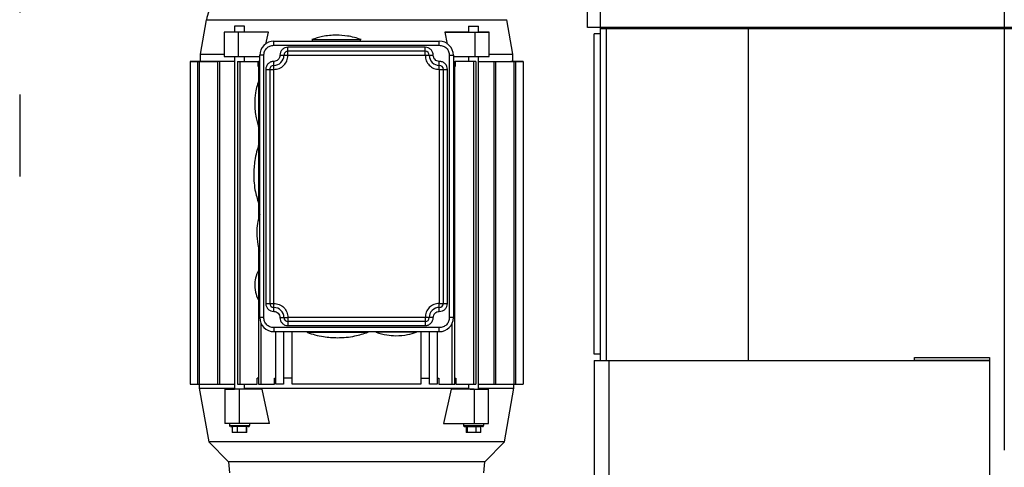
# Model space of a CAD drawing. Header units: inches. Extents: x 170 to 312, y 215 to 248.
# Tile 203 of 256: x 200.901 to 202.102, y 243.255 to 243.801. Entities that reach past the tile are written whole.
import ezdxf

# ---------------------------------------------------------------- set-up
doc = ezdxf.new("R2010")
doc.units = ezdxf.units.IN
doc.header["$LTSCALE"] = 0.25
doc.header["$MEASUREMENT"] = 0
doc.linetypes.add('PHANTOM2', pattern=[1.25, 0.625, -0.125, 0.125, -0.125, 0.125, -0.125])
for name, color, linetype in [('ANNOTATIONS', 1, 'Continuous'), ('HIDDEN', 6, 'PHANTOM2'), ('STANDARD MOTOR LH', 7, 'Continuous')]:
    doc.layers.add(name, color=color, linetype=linetype)
doc.styles.add('ARIAL', font='arial.ttf', dxfattribs={"height": 0.09375})
doc.dimstyles.new('STANDARD$0', dxfattribs={"dimtxt": 0.09375, "dimasz": 0.09375, "dimexe": 0.03125, "dimexo": 0.046875, "dimgap": 0.09, "dimtad": 0, "dimtih": 1, "dimtoh": 1, "dimdec": 4, "dimzin": 0, "dimdsep": 46, "dimtxsty": 'ARIAL', "dimcen": 0.09, "dimadec": 0, "dimazin": 0, "dimtfac": 1, "dimtdec": 4, "dimtofl": 0, "dimtmove": 0, "dimatfit": 1, "dimfxl": 1, "dimtolj": 1, "dimtzin": 0, "dimarcsym": 0})

# ---------------------------------------------------------------- blocks, each defined once
blk = doc.blocks.new('*D39')
at = {"layer": 'ANNOTATIONS', "color": 0, "lineweight": -2, "transparency": 16777216}
for p, q in [((200.9012, 244.6686), (200.9012, 245.2762)), ((202.1019, 243.2753), (202.1019, 245.2762)), ((200.9949, 245.2449), (201.3204, 245.2449)), ((202.0081, 245.2449), (201.6826, 245.2449))]:
    blk.add_line(p, q, dxfattribs=at)
at = {"layer": 'ANNOTATIONS', "color": 0, "transparency": 16777216}
for points in [[(200.9949, 245.2605), (200.9949, 245.2293), (200.9012, 245.2449)], [(202.0081, 245.2605), (202.0081, 245.2293), (202.1019, 245.2449)]]:
    blk.add_solid(points, dxfattribs=at)
at = {"layer": 'defpoints', "color": 0, "transparency": 16777216}
for p in [(200.9012, 245.2449), (200.9012, 244.6217), (202.1019, 243.2284)]:
    blk.add_point(p, dxfattribs=at)
at = {"layer": 'ANNOTATIONS', "color": 0, "transparency": 16777216, "insert": (201.5015, 245.2449), "char_height": 0.09375, "attachment_point": 5, "style": 'ARIAL'}
blk.add_mtext('\\A1;20"', dxfattribs=at)
blk = doc.blocks.new('*D40')
at = {"layer": 'ANNOTATIONS', "color": 0, "lineweight": -2, "transparency": 16777216}
for p, q in [((201.0394, 244.2733), (201.0394, 244.8425)), ((202.1019, 243.2753), (202.1019, 244.8425)), ((201.1331, 244.8112), (201.2855, 244.8112)), ((202.0081, 244.8112), (201.8557, 244.8112))]:
    blk.add_line(p, q, dxfattribs=at)
at = {"layer": 'ANNOTATIONS', "color": 0, "transparency": 16777216}
for points in [[(201.1331, 244.8268), (201.1331, 244.7956), (201.0394, 244.8112)], [(202.0081, 244.8268), (202.0081, 244.7956), (202.1019, 244.8112)]]:
    blk.add_solid(points, dxfattribs=at)
at = {"layer": 'defpoints', "color": 0, "transparency": 16777216}
for p in [(202.1019, 244.8112), (201.0394, 244.2264), (202.1019, 243.2284)]:
    blk.add_point(p, dxfattribs=at)
at = {"layer": 'ANNOTATIONS', "color": 0, "transparency": 16777216, "insert": (201.5706, 244.8112), "char_height": 0.09375, "attachment_point": 5, "style": 'ARIAL'}
blk.add_mtext('\\A1;17 3/8"', dxfattribs=at)

msp = doc.modelspace()

# ---------------------------------------------------------------- linework, layer by layer
at = {"layer": 'HIDDEN'}
msp.add_line((200.90118, 244.62168), (200.90118, 243.59099), dxfattribs=at)
at = {"layer": 'STANDARD MOTOR LH'}
for p, q in [((201.6093, 243.38467), (201.6093, 244.66592)), ((201.59368, 243.79092), (201.59368, 244.57217)), ((201.12874, 243.80056), (201.1213, 243.75832)), ((201.50269, 243.75832), (201.49524, 243.80056)), ((201.16317, 243.79277), (201.16317, 243.78539)), ((201.17547, 243.79277), (201.16317, 243.79277)), ((201.17547, 243.78539), (201.17547, 243.79277)), ((201.44852, 243.79277), (201.44852, 243.78539)), ((201.44852, 243.79277), (201.46082, 243.79277)), ((201.46082, 243.78539), (201.46082, 243.79277)), ((207.61711, 243.79092), (201.59368, 243.79092)), ((207.61711, 243.78945), (201.6093, 243.78945)), ((201.61674, 243.38467), (201.61674, 243.78945)), ((201.78936, 243.78945), (201.78936, 243.38467)), ((201.20454, 243.78539), (201.15043, 243.78539)), ((201.15043, 243.78539), (201.15043, 243.75586)), ((201.16783, 243.75586), (201.16783, 243.78539)), ((201.20135, 243.77087), (201.20454, 243.78539)), ((201.25786, 243.77648), (201.25786, 243.77431)), ((201.31692, 243.77431), (201.31692, 243.77648)), ((201.44852, 243.78539), (201.41945, 243.78539)), ((201.41945, 243.78539), (201.42264, 243.77087)), ((201.41945, 243.78539), (201.45616, 243.78539)), ((201.44852, 243.78539), (201.47356, 243.78539)), ((201.45616, 243.78539), (201.45616, 243.75586)), ((201.46372, 243.78539), (201.46082, 243.78539)), ((201.47356, 243.78539), (201.46372, 243.78539)), ((201.47356, 243.75586), (201.47356, 243.78539)), ((201.6093, 243.78311), (201.6018, 243.78311)), ((201.6018, 243.39249), (201.6018, 243.78311)), ((201.21111, 243.76939), (201.21111, 243.77431)), ((201.21111, 243.77431), (201.41288, 243.77431)), ((201.21111, 243.76939), (201.41288, 243.76939)), ((201.39566, 243.76693), (201.22833, 243.76693)), ((201.22833, 243.76164), (201.22833, 243.76693)), ((201.39566, 243.75709), (201.39566, 243.76693)), ((201.41288, 243.76939), (201.41288, 243.77431)), ((201.1213, 243.75832), (201.1213, 243.74971)), ((201.15459, 243.75586), (201.19388, 243.75586)), ((201.16317, 243.75586), (201.16317, 243.34986)), ((201.17547, 243.74971), (201.17547, 243.75586)), ((201.19881, 243.75709), (201.19388, 243.75709)), ((201.19388, 243.43721), (201.19388, 243.75709)), ((201.1988, 243.43721), (201.19881, 243.75709)), ((201.21849, 243.75709), (201.22833, 243.75709)), ((201.39566, 243.76201), (201.22833, 243.76201)), ((201.22833, 243.75709), (201.39566, 243.75709)), ((201.39566, 243.75709), (201.4055, 243.75709)), ((201.42518, 243.43721), (201.42518, 243.75709)), ((201.42518, 243.75709), (201.4301, 243.75709)), ((201.4301, 243.75709), (201.4301, 243.43721)), ((201.4301, 243.75709), (201.4301, 243.75709)), ((201.4301, 243.75586), (201.45616, 243.75586)), ((201.44852, 243.75586), (201.44852, 243.74971)), ((201.45616, 243.75586), (201.47356, 243.75586)), ((201.46082, 243.34985), (201.46082, 243.75586)), ((201.50269, 243.74971), (201.50269, 243.75832)), ((201.10899, 243.74971), (201.10899, 243.35601)), ((201.14495, 243.74971), (201.10899, 243.74971)), ((201.10899, 243.74971), (201.14204, 243.74971)), ((201.16317, 243.74971), (201.10899, 243.74971)), ((201.10899, 243.74971), (201.12148, 243.74971)), ((201.10899, 243.74971), (201.10899, 243.74971)), ((201.1213, 243.74971), (201.10899, 243.74971)), ((201.11812, 243.74971), (201.11812, 243.35601)), ((201.11812, 243.74971), (201.11812, 243.74971)), ((201.1213, 243.74971), (201.11812, 243.74971)), ((201.11812, 243.74971), (201.1213, 243.74971)), ((201.12021, 243.74971), (201.1202, 243.35601)), ((201.14242, 243.74971), (201.14242, 243.35601)), ((201.14482, 243.74971), (201.14481, 243.35601)), ((201.16675, 243.74971), (201.19183, 243.74971)), ((201.16675, 243.74971), (201.16675, 243.35601)), ((201.16956, 243.74971), (201.16956, 243.35601)), ((201.19183, 243.74356), (201.19183, 243.74971)), ((201.19226, 243.74356), (201.19183, 243.74356)), ((201.19226, 243.74971), (201.19226, 243.7253)), ((201.19388, 243.74971), (201.19226, 243.74971)), ((201.20127, 243.73986), (201.20126, 243.45443)), ((201.20127, 243.73986), (201.21111, 243.73986)), ((201.20619, 243.73986), (201.20619, 243.45443)), ((201.21111, 243.73986), (201.21111, 243.74875)), ((201.21111, 243.45443), (201.21111, 243.73986)), ((201.41288, 243.74334), (201.41288, 243.74971)), ((201.41288, 243.73986), (201.42272, 243.73986)), ((201.41288, 243.73986), (201.41288, 243.45443)), ((201.4178, 243.45443), (201.4178, 243.73986)), ((201.42272, 243.45443), (201.42272, 243.73986)), ((201.4301, 243.74971), (201.43172, 243.74971)), ((201.43172, 243.35601), (201.43172, 243.74971)), ((201.43216, 243.74356), (201.43172, 243.74356)), ((201.43216, 243.74971), (201.43216, 243.74356)), ((201.45723, 243.74971), (201.43216, 243.74971)), ((201.45443, 243.74971), (201.45442, 243.35601)), ((201.45723, 243.74971), (201.45723, 243.35601)), ((201.46082, 243.74971), (201.515, 243.74971)), ((201.47917, 243.74971), (201.47917, 243.35601)), ((201.48157, 243.74971), (201.48157, 243.35601)), ((201.49992, 243.74971), (201.50064, 243.74971)), ((201.49992, 243.74971), (201.49992, 243.74971)), ((201.515, 243.74971), (201.49992, 243.74971)), ((201.50064, 243.74971), (201.515, 243.74971)), ((201.515, 243.74971), (201.50227, 243.74971)), ((201.50378, 243.74971), (201.50378, 243.35601)), ((201.50587, 243.74971), (201.50586, 243.35601)), ((201.515, 243.74971), (201.51499, 243.35601)), ((201.515, 243.74971), (201.515, 243.74971)), ((201.19388, 243.72756), (201.19295, 243.72756)), ((201.19226, 243.67108), (201.19226, 243.64641)), ((201.19295, 243.66851), (201.19388, 243.66851)), ((201.19388, 243.64882), (201.19299, 243.64882)), ((201.19226, 243.57775), (201.19226, 243.55654)), ((201.19299, 243.575), (201.19388, 243.575)), ((201.19226, 243.52384), (201.19226, 243.49387)), ((201.19388, 243.49503), (201.19268, 243.49503)), ((201.19226, 243.45916), (201.19226, 243.35601)), ((201.19268, 243.45812), (201.19388, 243.45812)), ((201.20126, 243.45443), (201.21111, 243.45443)), ((201.21111, 243.44914), (201.21111, 243.45443)), ((201.41288, 243.45443), (201.42272, 243.45443)), ((201.41288, 243.44459), (201.41288, 243.45443)), ((201.1988, 243.43721), (201.19388, 243.43721)), ((201.19538, 243.43017), (201.19538, 243.35601)), ((201.21849, 243.43721), (201.22833, 243.43721)), ((201.39565, 243.43721), (201.22833, 243.43721)), ((201.22833, 243.43532), (201.22833, 243.42737)), ((201.39565, 243.43228), (201.22833, 243.43229)), ((201.22833, 243.42737), (201.39565, 243.42736)), ((201.4055, 243.43721), (201.39565, 243.43721)), ((201.4301, 243.43721), (201.42518, 243.43721)), ((201.4286, 243.35601), (201.4286, 243.43017)), ((201.41288, 243.4249), (201.21111, 243.4249)), ((201.41288, 243.41998), (201.21111, 243.41998)), ((201.21357, 243.35601), (201.21357, 243.41998)), ((201.22304, 243.41998), (201.22304, 243.35601)), ((201.23362, 243.35601), (201.23362, 243.41998)), ((201.25171, 243.41998), (201.25171, 243.41909)), ((201.32553, 243.41909), (201.32553, 243.41998)), ((201.33537, 243.41998), (201.33537, 243.41928)), ((201.38458, 243.41928), (201.38458, 243.41998)), ((201.39036, 243.41998), (201.39036, 243.35601)), ((201.40094, 243.35601), (201.40094, 243.41998)), ((201.41042, 243.41998), (201.41042, 243.35601)), ((201.41288, 243.41998), (201.41288, 243.4249)), ((201.6093, 243.39249), (201.6018, 243.39249)), ((201.60186, 243.38467), (201.60186, 240.10342)), ((201.60186, 243.38467), (202.08399, 243.38467)), ((201.61974, 243.38467), (201.61974, 240.10342)), ((201.99249, 243.38864), (202.08399, 243.38864)), ((201.99249, 243.38467), (201.99249, 243.38864)), ((201.99249, 243.38527), (202.08399, 243.38527)), ((202.08399, 243.38864), (202.08399, 240.10342)), ((201.10899, 243.35601), (201.16317, 243.35601)), ((201.12006, 243.35601), (201.12006, 243.35109)), ((201.16675, 243.35601), (201.19093, 243.35601)), ((201.17547, 243.34986), (201.17547, 243.35601)), ((201.19093, 243.35601), (201.19093, 243.36339)), ((201.19226, 243.36339), (201.19093, 243.36339)), ((201.19226, 243.35601), (201.2118, 243.35601)), ((201.2118, 243.35601), (201.2118, 243.36339)), ((201.2118, 243.36339), (201.21357, 243.36339)), ((201.22304, 243.35601), (201.21357, 243.35601)), ((201.23362, 243.36339), (201.22304, 243.36339)), ((201.39036, 243.35601), (201.23362, 243.35601)), ((201.39036, 243.36339), (201.40094, 243.36339)), ((201.41042, 243.35601), (201.40094, 243.35601)), ((201.41042, 243.36339), (201.41218, 243.36339)), ((201.41218, 243.36339), (201.41218, 243.35601)), ((201.41218, 243.35601), (201.43172, 243.35601)), ((201.43172, 243.36339), (201.43305, 243.36339)), ((201.43305, 243.36339), (201.43305, 243.35601)), ((201.43305, 243.35601), (201.45723, 243.35601)), ((201.44851, 243.35601), (201.44851, 243.34985)), ((201.46082, 243.35601), (201.51499, 243.35601)), ((201.50392, 243.35109), (201.50392, 243.35601)), ((201.12006, 243.35109), (201.13164, 243.28542)), ((201.1513, 243.34986), (201.1513, 243.30803)), ((201.19672, 243.34986), (201.1513, 243.34986)), ((201.1513, 243.34986), (201.15881, 243.34986)), ((201.15881, 243.34986), (201.16317, 243.34986)), ((201.1687, 243.34986), (201.1687, 243.30803)), ((201.20588, 243.30803), (201.19672, 243.34986)), ((201.42726, 243.34985), (201.4181, 243.30802)), ((201.45032, 243.34985), (201.42726, 243.34985)), ((201.45529, 243.34985), (201.42726, 243.34985)), ((201.45529, 243.34985), (201.45529, 243.30802)), ((201.46518, 243.34985), (201.46082, 243.34985)), ((201.46518, 243.34985), (201.47269, 243.34985)), ((201.47269, 243.30802), (201.47269, 243.34985)), ((201.49234, 243.28542), (201.50392, 243.35109)), ((201.20588, 243.30803), (201.1513, 243.30803)), ((201.15701, 243.30803), (201.15701, 243.30557)), ((201.18162, 243.30557), (201.18162, 243.30803)), ((201.4181, 243.30802), (201.45529, 243.30802)), ((201.44236, 243.30802), (201.44236, 243.30556)), ((201.45529, 243.30802), (201.47269, 243.30802)), ((201.46697, 243.30556), (201.46697, 243.30802)), ((201.15701, 243.30557), (201.18162, 243.30557)), ((201.15911, 243.30433), (201.16149, 243.30433)), ((201.16048, 243.30433), (201.16048, 243.29695)), ((201.17816, 243.29695), (201.16048, 243.29695)), ((201.16636, 243.30433), (201.16636, 243.29695)), ((201.17715, 243.30433), (201.17715, 243.29695)), ((201.17816, 243.29695), (201.17816, 243.30433)), ((201.44236, 243.30556), (201.46697, 243.30556)), ((201.44583, 243.30433), (201.44583, 243.29695)), ((201.4635, 243.29695), (201.44583, 243.29695)), ((201.44684, 243.30433), (201.44684, 243.29695)), ((201.45762, 243.29695), (201.45762, 243.30433)), ((201.4635, 243.29695), (201.4635, 243.30433)), ((201.13164, 243.28542), (201.15579, 243.26127)), ((201.4682, 243.26127), (201.49234, 243.28542)), ((201.15579, 243.26127), (201.15697, 243.24774)), ((201.46701, 243.24774), (201.4682, 243.26127))]:
    msp.add_line(p, q, dxfattribs=at)
at = {"layer": 'STANDARD MOTOR LH', "flags": 128}
for points in [[(201.12874, 243.80056), (201.13956, 243.80056), (201.14425, 243.80056), (201.17911, 243.80056), (201.18813, 243.80056), (201.24114, 243.80056), (201.25297, 243.80056), (201.32779, 243.80056), (201.34035, 243.80056), (201.49252, 243.80056), (201.49426, 243.80056), (201.49524, 243.80056)], [(201.25786, 243.77648), (201.25964, 243.77648), (201.26182, 243.77648), (201.31692, 243.77648)], [(201.1213, 243.75832), (201.12177, 243.75832), (201.13822, 243.75832), (201.14421, 243.75832), (201.15043, 243.75832)], [(201.15043, 243.75586), (201.15249, 243.75586), (201.15459, 243.75586)], [(201.22833, 243.75709), (201.22833, 243.76118), (201.22833, 243.76164)], [(201.47356, 243.75832), (201.49511, 243.75832), (201.49841, 243.75832), (201.50269, 243.75832)], [(201.21111, 243.74971), (201.21111, 243.74875)], [(201.41288, 243.73986), (201.41288, 243.7426), (201.41288, 243.74334)], [(201.19295, 243.66851), (201.19295, 243.67542), (201.19295, 243.67905), (201.19295, 243.68794), (201.19295, 243.69291), (201.19295, 243.70316), (201.19295, 243.70813), (201.19295, 243.7128), (201.19295, 243.71701), (201.19295, 243.72756)], [(201.19299, 243.575), (201.19299, 243.57544), (201.19299, 243.57672), (201.19299, 243.58532), (201.19299, 243.58954), (201.19299, 243.59944), (201.19299, 243.60489), (201.19299, 243.6105), (201.19299, 243.61615), (201.19299, 243.62701), (201.19299, 243.63198), (201.19299, 243.64039), (201.19299, 243.64364), (201.19299, 243.64882)], [(201.19268, 243.45812), (201.19268, 243.46793), (201.19268, 243.47164), (201.19268, 243.47956), (201.19268, 243.48341), (201.19268, 243.49407), (201.19268, 243.49492), (201.19268, 243.49503)], [(201.21111, 243.44459), (201.21111, 243.44868), (201.21111, 243.44914)], [(201.22833, 243.43721), (201.22833, 243.43625), (201.22833, 243.43532)], [(201.39565, 243.43721), (201.39565, 243.43084), (201.39565, 243.4301), (201.39565, 243.42736)], [(201.21111, 243.4249), (201.21111, 243.42302), (201.21111, 243.42217), (201.21111, 243.41998)], [(201.32553, 243.41909), (201.32381, 243.41909), (201.32169, 243.41909), (201.30625, 243.41909), (201.30109, 243.41909), (201.25171, 243.41909)], [(201.38458, 243.41928), (201.35193, 243.41928), (201.34767, 243.41928), (201.33537, 243.41928)], [(201.39036, 243.36339), (201.39571, 243.36339), (201.39746, 243.36339)], [(201.12006, 243.35109), (201.12986, 243.35109), (201.13436, 243.35109), (201.16317, 243.35109)], [(201.17547, 243.35109), (201.23039, 243.35109), (201.2423, 243.35109), (201.30551, 243.35109), (201.31847, 243.35109), (201.44851, 243.35109)], [(201.45032, 243.34985), (201.45231, 243.34985), (201.47269, 243.34985)], [(201.46082, 243.35109), (201.50367, 243.35109), (201.50392, 243.35109)], [(201.40756, 243.28542), (201.28689, 243.28542), (201.27449, 243.28542), (201.21642, 243.28542), (201.20598, 243.28542), (201.16247, 243.28542), (201.1558, 243.28542), (201.13263, 243.28542), (201.13175, 243.28542), (201.13164, 243.28542)], [(201.49234, 243.28542), (201.46818, 243.28542), (201.46151, 243.28542), (201.418, 243.28542), (201.40756, 243.28542)], [(201.4682, 243.26127), (201.46428, 243.26127), (201.46126, 243.26127), (201.35803, 243.26127), (201.34675, 243.26127), (201.25492, 243.26127), (201.24422, 243.26127), (201.19749, 243.26127), (201.18987, 243.26127), (201.1597, 243.26127), (201.15753, 243.26127), (201.15579, 243.26127)]]:
    msp.add_lwpolyline(points, dxfattribs=at)
at = {"layer": 'STANDARD MOTOR LH'}
for centre, radius, start, end in [((201.21111, 243.75709), 0.01722, 89.99968, 179.99968), ((201.41288, 243.75709), 0.01722, 359.99968, 89.99968), ((201.21111, 243.75709), 0.0123, 269.99968, 359.99968), ((201.22833, 243.75709), 0.00492, 89.99968, 179.99968), ((201.39566, 243.75709), 0.00492, 359.99968, 89.99968), ((201.41288, 243.75709), 0.0123, 179.99968, 269.99968), ((201.21111, 243.73986), 0.00492, 89.99968, 179.99968), ((201.41288, 243.73986), 0.00492, 359.99968, 89.99968), ((201.21111, 243.45443), 0.00492, 179.99968, 269.99968), ((201.41288, 243.45443), 0.00492, 269.99968, 359.99968), ((201.21111, 243.43721), 0.0123, 359.99968, 89.99968), ((201.41288, 243.43721), 0.0123, 89.99968, 179.99968), ((201.21111, 243.43721), 0.01722, 179.99968, 269.99968), ((201.22833, 243.43721), 0.00492, 179.99968, 269.99968), ((201.39565, 243.43721), 0.00492, 269.99968, 359.99968), ((201.41288, 243.43721), 0.01722, 269.99968, 359.99968), ((201.1617, 243.30541), 0.0011, 171.92391, 258.6075), ((201.46228, 243.30541), 0.0011, 281.39607, 8.06798)]:
    msp.add_arc(centre, radius, start, end, dxfattribs=at)
for points, knots in [([(201.16267, 243.83903), (201.15955, 243.83786), (201.15318, 243.83547), (201.14471, 243.82944), (201.13716, 243.82133), (201.13138, 243.81155), (201.12966, 243.80404), (201.12886, 243.80053)], [0, 0, 0, 0, 0.1852716, 0.3775115, 0.5727219, 0.8004836, 1, 1, 1, 1]), ([(201.28739, 243.7817), (201.28452, 243.78161), (201.27879, 243.78144), (201.26862, 243.77992), (201.26159, 243.77765), (201.2573, 243.77627)], [0, 0, 0, 0, 0.2796016, 0.5603052, 1, 1, 1, 1]), ([(201.31748, 243.77627), (201.31477, 243.77719), (201.30933, 243.77903), (201.29928, 243.78116), (201.29189, 243.78149), (201.28739, 243.7817)], [0, 0, 0, 0, 0.2796055, 0.560311, 1, 1, 1, 1]), ([(201.19881, 243.75709), (201.19899, 243.7587), (201.19936, 243.76193), (201.20221, 243.76599), (201.20627, 243.76884), (201.2095, 243.76921), (201.21111, 243.76939)], [0, 0, 0, 0, 0.24998794, 0.49999945, 0.74999932, 1, 1, 1, 1]), ([(201.22833, 243.76693), (201.22704, 243.76678), (201.22446, 243.76649), (201.22121, 243.76421), (201.21893, 243.76096), (201.21864, 243.75838), (201.21849, 243.75709)], [0, 0, 0, 0, 0.2500024, 0.4999823, 0.7499807, 1, 1, 1, 1]), ([(201.4055, 243.75709), (201.40535, 243.75838), (201.40505, 243.76096), (201.40278, 243.76421), (201.39952, 243.76649), (201.39695, 243.76678), (201.39566, 243.76693)], [0, 0, 0, 0, 0.2499881, 0.4999936, 0.7499979, 1, 1, 1, 1]), ([(201.41288, 243.76939), (201.41449, 243.76921), (201.41772, 243.76884), (201.42178, 243.76599), (201.42463, 243.76192), (201.425, 243.7587), (201.42518, 243.75709)], [0, 0, 0, 0, 0.2499909, 0.4999848, 0.7499881, 1, 1, 1, 1]), ([(201.21111, 243.73986), (201.21337, 243.74012), (201.21788, 243.74064), (201.22357, 243.74462), (201.22756, 243.75032), (201.22807, 243.75483), (201.22833, 243.75709)], [0, 0, 0, 0, 0.2500007, 0.4999957, 0.7500127, 1, 1, 1, 1]), ([(201.21849, 243.75709), (201.21838, 243.75612), (201.21816, 243.75419), (201.21645, 243.75175), (201.21401, 243.75004), (201.21208, 243.74982), (201.21111, 243.74971)], [0, 0, 0, 0, 0.2499909, 0.4999913, 0.7500041, 1, 1, 1, 1]), ([(201.39566, 243.75709), (201.39591, 243.75483), (201.39643, 243.75032), (201.40042, 243.74462), (201.40611, 243.74064), (201.41062, 243.74012), (201.41288, 243.73986)], [0, 0, 0, 0, 0.2500047, 0.5000004, 0.7500023, 1, 1, 1, 1]), ([(201.41288, 243.74971), (201.41191, 243.74982), (201.40998, 243.75004), (201.40754, 243.75175), (201.40583, 243.75419), (201.40561, 243.75612), (201.4055, 243.75709)], [0, 0, 0, 0, 0.2499836, 0.4999893, 0.7499703, 1, 1, 1, 1]), ([(201.21111, 243.74971), (201.20982, 243.74956), (201.20724, 243.74926), (201.20399, 243.74699), (201.20171, 243.74373), (201.20141, 243.74115), (201.20127, 243.73986)], [0, 0, 0, 0, 0.2500024, 0.4999823, 0.7499807, 1, 1, 1, 1]), ([(201.42272, 243.73986), (201.42257, 243.74115), (201.42228, 243.74373), (201.42, 243.74699), (201.41675, 243.74926), (201.41417, 243.74956), (201.41288, 243.74971)], [0, 0, 0, 0, 0.2500196, 0.5000192, 0.7499963, 1, 1, 1, 1]), ([(201.19316, 243.72813), (201.19224, 243.72542), (201.1904, 243.71998), (201.18827, 243.70992), (201.18794, 243.70254), (201.18773, 243.69803)], [0, 0, 0, 0, 0.2796075, 0.560307, 1, 1, 1, 1]), ([(201.18773, 243.69803), (201.18782, 243.69517), (201.18799, 243.68943), (201.18951, 243.67927), (201.19178, 243.67223), (201.19316, 243.66794)], [0, 0, 0, 0, 0.279595, 0.5603078, 1, 1, 1, 1]), ([(201.19292, 243.6485), (201.1919, 243.64545), (201.18973, 243.63899), (201.18718, 243.62677), (201.18676, 243.61754), (201.1865, 243.61191)], [0, 0, 0, 0, 0.25877716, 0.54758558, 1, 1, 1, 1]), ([(201.1865, 243.61191), (201.18661, 243.60833), (201.18682, 243.60116), (201.18871, 243.58846), (201.19153, 243.57966), (201.19325, 243.5743)], [0, 0, 0, 0, 0.27960191, 0.56030337, 1, 1, 1, 1]), ([(201.19388, 243.56289), (201.19277, 243.55921), (201.19058, 243.55192), (201.19032, 243.54432), (201.19019, 243.54055)], [0, 0, 0, 0, 0.5051303, 1, 1, 1, 1]), ([(201.19019, 243.54055), (201.1904, 243.53576), (201.19074, 243.52807), (201.19302, 243.52075), (201.19388, 243.518)], [0, 0, 0, 0, 0.6239537, 1, 1, 1, 1]), ([(201.19287, 243.49537), (201.19123, 243.49203), (201.1883, 243.48608), (201.1879, 243.47948), (201.18773, 243.47658)], [0, 0, 0, 0, 0.5600022, 1, 1, 1, 1]), ([(201.18773, 243.47658), (201.18802, 243.47287), (201.18852, 243.46626), (201.19154, 243.46038), (201.19287, 243.45779)], [0, 0, 0, 0, 0.5599992, 1, 1, 1, 1]), ([(201.20126, 243.45443), (201.20141, 243.45314), (201.20171, 243.45056), (201.20398, 243.44731), (201.20724, 243.44503), (201.20982, 243.44474), (201.21111, 243.44459)], [0, 0, 0, 0, 0.2499895, 0.4999928, 0.7499974, 1, 1, 1, 1]), ([(201.21111, 243.45443), (201.21336, 243.45417), (201.21788, 243.45366), (201.22357, 243.44967), (201.22755, 243.44398), (201.22807, 243.43946), (201.22833, 243.43721)], [0, 0, 0, 0, 0.25000292, 0.50000999, 0.75001099, 1, 1, 1, 1]), ([(201.41288, 243.45443), (201.41062, 243.45417), (201.40611, 243.45365), (201.40041, 243.44967), (201.39643, 243.44398), (201.39591, 243.43946), (201.39565, 243.43721)], [0, 0, 0, 0, 0.2499999, 0.4999941, 0.7499921, 1, 1, 1, 1]), ([(201.41288, 243.44459), (201.41417, 243.44474), (201.41675, 243.44503), (201.42, 243.44731), (201.42228, 243.45056), (201.42257, 243.45314), (201.42272, 243.45443)], [0, 0, 0, 0, 0.2500019, 0.5000059, 0.7500112, 1, 1, 1, 1]), ([(201.21111, 243.44459), (201.21207, 243.44448), (201.21401, 243.44426), (201.21645, 243.44255), (201.21816, 243.44011), (201.21838, 243.43817), (201.21849, 243.43721)], [0, 0, 0, 0, 0.2500029, 0.5000181, 0.750012, 1, 1, 1, 1]), ([(201.4055, 243.43721), (201.40561, 243.43817), (201.40583, 243.44011), (201.40754, 243.44255), (201.40998, 243.44426), (201.41191, 243.44448), (201.41288, 243.44459)], [0, 0, 0, 0, 0.2499833, 0.5000185, 0.7499955, 1, 1, 1, 1]), ([(201.21111, 243.4249), (201.20949, 243.42509), (201.20627, 243.42546), (201.2022, 243.4283), (201.19936, 243.43237), (201.19899, 243.4356), (201.1988, 243.43721)], [0, 0, 0, 0, 0.2500057, 0.5000046, 0.750013, 1, 1, 1, 1]), ([(201.21849, 243.43721), (201.21864, 243.43592), (201.21893, 243.43334), (201.22121, 243.43009), (201.22446, 243.42781), (201.22704, 243.42751), (201.22833, 243.42737)], [0, 0, 0, 0, 0.2499881, 0.4999936, 0.7499979, 1, 1, 1, 1]), ([(201.39565, 243.42736), (201.39694, 243.42751), (201.39952, 243.42781), (201.40278, 243.43008), (201.40505, 243.43334), (201.40535, 243.43592), (201.4055, 243.43721)], [0, 0, 0, 0, 0.2500009, 0.5000079, 0.7500122, 1, 1, 1, 1]), ([(201.42518, 243.43721), (201.425, 243.43559), (201.42463, 243.43237), (201.42178, 243.4283), (201.41771, 243.42546), (201.41449, 243.42509), (201.41288, 243.4249)], [0, 0, 0, 0, 0.2500153, 0.4999988, 0.749996, 1, 1, 1, 1]), ([(201.25203, 243.41902), (201.25508, 243.418), (201.26154, 243.41583), (201.27376, 243.41328), (201.28299, 243.41286), (201.28862, 243.4126)], [0, 0, 0, 0, 0.2587694, 0.5475851, 1, 1, 1, 1]), ([(201.28862, 243.4126), (201.29219, 243.41271), (201.29936, 243.41292), (201.31207, 243.41481), (201.32086, 243.41763), (201.32623, 243.41935)], [0, 0, 0, 0, 0.27960797, 0.56030323, 1, 1, 1, 1]), ([(201.33576, 243.41923), (201.34006, 243.41792), (201.34796, 243.41551), (201.35621, 243.4152), (201.35997, 243.41506)], [0, 0, 0, 0, 0.5440365, 1, 1, 1, 1]), ([(201.35997, 243.41506), (201.36476, 243.4153), (201.37332, 243.41572), (201.38147, 243.41831), (201.38505, 243.41945)], [0, 0, 0, 0, 0.5600045, 1, 1, 1, 1]), ([(201.15702, 243.30571), (201.15702, 243.30559), (201.15701, 243.30534), (201.15714, 243.30497), (201.1574, 243.30463), (201.15779, 243.30438), (201.1581, 243.30435), (201.15824, 243.30433)], [0, 0, 0, 0, 0.1712336, 0.3595468, 0.5571051, 0.7873165, 1, 1, 1, 1]), ([(201.17961, 243.30433), (201.17998, 243.30433), (201.18074, 243.30434), (201.17979, 243.30433), (201.17736, 243.30433), (201.17366, 243.30433), (201.16933, 243.30434), (201.16492, 243.30433), (201.16263, 243.30433), (201.16149, 243.30433)], [0, 0, 0, 0, 0.133767, 0.278127, 0.4225134, 0.566891, 0.7112611, 0.855636, 1, 1, 1, 1]), ([(201.18039, 243.30433), (201.18051, 243.30435), (201.18077, 243.30437), (201.18113, 243.30456), (201.18143, 243.30486), (201.18162, 243.30527), (201.18161, 243.30557), (201.18161, 243.30571)], [0, 0, 0, 0, 0.1792248, 0.3726895, 0.5711137, 0.7965317, 1, 1, 1, 1]), ([(201.44237, 243.30571), (201.44237, 243.30559), (201.44236, 243.30534), (201.44249, 243.30497), (201.44275, 243.30463), (201.44314, 243.30438), (201.44345, 243.30435), (201.44359, 243.30433)], [0, 0, 0, 0, 0.1712338, 0.3595596, 0.5570975, 0.7872803, 1, 1, 1, 1]), ([(201.44446, 243.30433), (201.44445, 243.30433), (201.44363, 243.30433), (201.44342, 243.30433), (201.44414, 243.30433), (201.44664, 243.30433), (201.45032, 243.30433), (201.45465, 243.30433), (201.45907, 243.30433), (201.46135, 243.30433), (201.4625, 243.30433)], [0, 0, 0, 0, 0.00149888, 0.1441613, 0.2867895, 0.42944866, 0.57207691, 0.71471558, 0.85735425, 1, 1, 1, 1]), ([(201.46496, 243.30433), (201.46494, 243.30433), (201.46466, 243.30433), (201.46354, 243.30433), (201.4625, 243.30433)], [0, 0, 0, 0, 0.0683557, 1, 1, 1, 1]), ([(201.46574, 243.30433), (201.46586, 243.30434), (201.46612, 243.30437), (201.46648, 243.30455), (201.46678, 243.30486), (201.46697, 243.30527), (201.46696, 243.30557), (201.46696, 243.30571)], [0, 0, 0, 0, 0.1792244, 0.37268875, 0.57108779, 0.79653396, 1, 1, 1, 1])]:
    msp.add_open_spline(points, degree=3, knots=knots, dxfattribs=at)

# ---------------------------------------------------------------- dimensions: what is measured, and where the dimension line sits
at = {"layer": 'ANNOTATIONS'}
for base, p1, p2, text, picture, middle in [((200.90118, 245.24492), (202.10186, 243.22842), (200.90118, 244.62168), '20"', '*D39', (201.50152, 245.24492)), ((202.10186, 244.81121), (201.03936, 244.22641), (202.10186, 243.22842), '17 3/8"', '*D40', (201.57061, 244.81121))]:
    dim = msp.add_linear_dim(base=base, p1=p1, p2=p2, text=text, dimstyle='STANDARD$0', dxfattribs=at)
    dim.commit()
    dim.dimension.update_dxf_attribs({"geometry": picture, "text_midpoint": middle, "dimtype": 160})

doc.saveas('drawing.dxf')
